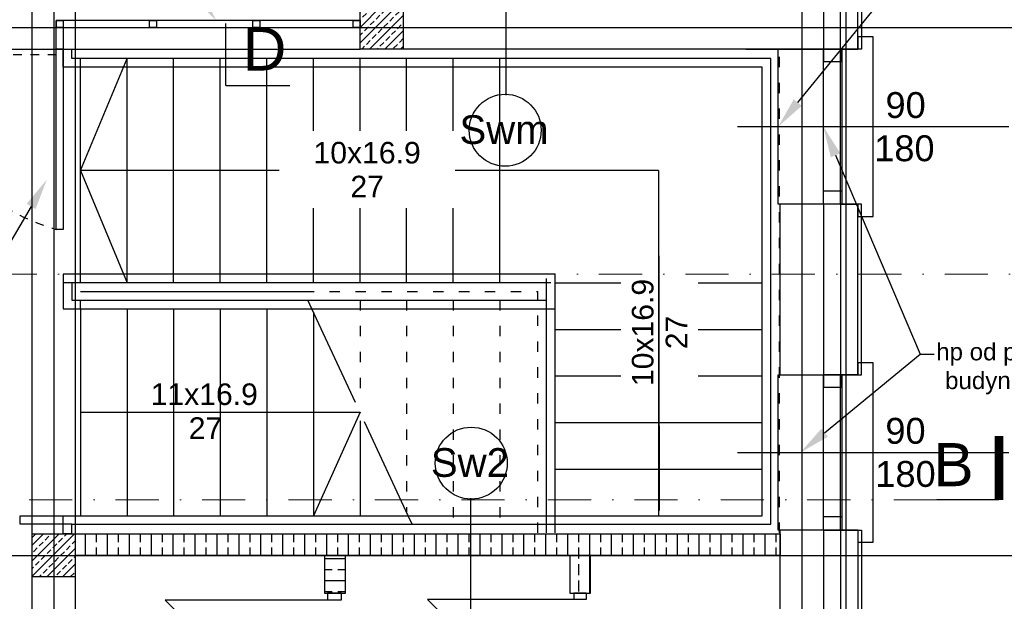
# Model space of a CAD drawing. Header units: millimetres. Extents: x -7023 to 53801, y 9849 to 33561.
# Tile 103 of 256: x 11842 to 12413, y 18589 to 18926. Entities that reach past the tile are written whole.
import ezdxf

# ---------------------------------------------------------------- set-up
doc = ezdxf.new("R2010")
doc.units = ezdxf.units.MM
for name, pattern in [('218-500', [1, 0.5, -0.5]), ('ACAD_ISO03W100', [30, 12, -18]), ('DASHDOT', [1, 0.5, -0.25, 0, -0.25])]:
    doc.linetypes.add(name, pattern=pattern)
doc.layers.add('.IE_podklad', color=252, linetype='Continuous')
doc.styles.add('Arial', font='arial.ttf', dxfattribs={"height": 125})
doc.styles.add('Opisowy', font='arial.ttf')
doc.styles.get("Standard").update_dxf_attribs({"font": 'arial.ttf'})
doc.linetypes.add('ZIGZAG', pattern='A,0.00254,-5.08,[131,ltypeshp.shx,S=5.08,R=0,X=-5.08,Y=0],-10.16,[131,ltypeshp.shx,S=5.08,R=180,X=5.08,Y=0],-5.08', length=20.32254)

msp = doc.modelspace()

# ---------------------------------------------------------------- hatches: boundary and pattern name
at = {"layer": '.IE_podklad', "transparency": 33554648}
h = msp.add_hatch(dxfattribs=at)
h.set_pattern_fill('ANSI33', color=256)
h.set_pattern_definition([(45, (36031.774, 13737.027), (-4.490128, 4.490128), []), (45, (36036.264, 13737.027), (-4.490128, 4.490128), [3.175, -1.5875])])
h.paths.add_polyline_path([(12064.56, 18934.18), (12052.06, 18934.18), (12052.06, 18921.68), (12064.56, 18921.68)])
h.paths.add_polyline_path([(12052.06, 18934.18), (12039.56, 18934.18), (12039.56, 18921.68), (12052.06, 18921.68)])
h.paths.add_polyline_path([(12052.06, 18921.68), (12039.56, 18921.68), (12039.56, 18909.18), (12052.06, 18909.18)])
h.paths.add_polyline_path([(12064.56, 18921.68), (12052.06, 18921.68), (12052.06, 18909.18), (12064.56, 18909.18)])

# ---------------------------------------------------------------- linework, layer by layer
at = {"layer": '.IE_podklad', "ltscale": 25}
for p, q in [((11862.06, 19964.01), (11862.06, 17871.88)), ((12295.56, 19964.01), (12295.56, 17871.88)), ((12321.06, 19964.01), (12321.06, 17871.88)), ((10554.1, 18921.68), (13853.09, 18921.68)), ((11961.89, 18887.97), (11998.94, 18887.97)), ((10554.1, 18615.68), (13853.09, 18615.68))]:
    msp.add_line(p, q, dxfattribs=at)
at = {"layer": '.IE_podklad', "linetype": 'DASHDOT', "lineweight": 13, "ltscale": 50}
msp.add_line((11961.89, 19708.42), (11961.89, 18923.91), dxfattribs=at)
at = {"layer": '.IE_podklad'}
for p, q in [((12330.06, 19177.07), (12330.06, 18909.18)), ((12328.06, 18909.18), (12328.06, 19175.18)), ((12308.06, 19155.18), (12308.06, 18909.18)), ((12039.56, 18909.18), (12039.56, 18953.68)), ((12124.15, 18882.39), (12124.15, 18949.86)), ((12039.56, 18925.68), (11863.56, 18925.68)), ((11863.56, 18925.68), (11863.56, 18921.68)), ((11863.56, 18925.68), (11867.56, 18925.68)), ((11863.56, 18921.68), (11863.56, 18925.68)), ((11867.56, 18925.68), (11867.56, 18921.68)), ((11917.55, 18925.68), (11921.55, 18925.68)), ((11917.55, 18921.68), (11917.55, 18925.68)), ((11921.55, 18925.68), (11921.55, 18921.68)), ((11977.51, 18925.68), (11981.51, 18925.68)), ((11977.51, 18921.68), (11977.51, 18925.68)), ((11981.51, 18925.68), (11981.51, 18921.68)), ((12035.56, 18925.68), (12039.56, 18925.68)), ((12035.56, 18921.68), (12035.56, 18925.68)), ((12039.56, 18921.68), (12039.56, 18925.68)), ((12039.56, 18925.68), (12039.56, 18921.68)), ((11867.56, 18921.68), (11863.56, 18921.68)), ((11863.56, 18921.68), (11867.56, 18921.68)), ((11863.56, 18909.18), (11863.56, 18921.68)), ((11867.56, 18921.68), (12039.56, 18921.68)), ((11867.56, 18921.68), (11867.56, 18909.18)), ((11921.55, 18921.68), (11917.55, 18921.68)), ((11981.51, 18921.68), (11977.51, 18921.68)), ((12039.56, 18921.68), (12035.56, 18921.68)), ((12336.9, 18916.18), (12328.06, 18916.18)), ((12328.06, 18916.18), (12328.06, 18909.18)), ((12336.9, 18812.18), (12336.9, 18916.18)), ((11863.56, 18804.59), (11863.56, 18909.18)), ((11863.56, 18909.18), (11867.56, 18909.18)), ((11867.56, 18909.18), (11863.56, 18909.18)), ((11867.56, 18909.18), (11872.56, 18909.18)), ((11867.56, 18898.68), (11867.56, 18909.18)), ((11867.56, 18909.18), (11867.56, 18804.59)), ((11872.56, 18903.68), (11872.56, 18909.18)), ((12283.06, 18909.18), (12039.56, 18909.18)), ((12281.85, 18819.18), (12281.85, 18909.18)), ((12281.85, 18909.18), (12323.87, 18909.18)), ((12308.06, 18909.18), (12328.06, 18909.18)), ((12308.06, 18909.18), (12308.06, 18901.96)), ((12318.67, 18909.18), (12308.06, 18909.18)), ((12308.06, 18819.18), (12308.06, 18909.18)), ((12308.06, 18909.18), (12318.67, 18909.18)), ((12328.06, 18909.18), (12317.88, 18909.18)), ((12317.88, 18909.18), (12317.88, 18819.18)), ((12318.67, 18901.96), (12318.67, 18909.18)), ((12318.67, 18909.18), (12318.67, 18819.18)), ((12330.06, 18909.18), (12328.06, 18909.18)), ((11877.56, 18903.68), (11872.56, 18903.68)), ((11877.56, 18838.68), (11904.56, 18903.68)), ((11877.56, 18773.68), (11877.56, 18903.68)), ((12147.56, 18903.68), (11877.56, 18903.68)), ((11904.56, 18773.68), (11904.56, 18903.68)), ((11904.56, 18773.68), (11904.56, 18903.68)), ((11931.56, 18773.68), (11931.56, 18903.68)), ((11931.56, 18773.68), (11931.56, 18903.68)), ((11958.56, 18773.68), (11958.56, 18903.68)), ((11958.56, 18773.68), (11958.56, 18903.68)), ((11985.56, 18773.68), (11985.56, 18903.68)), ((11985.56, 18773.68), (11985.56, 18903.68)), ((12012.56, 18773.68), (12012.56, 18903.68)), ((12012.56, 18773.68), (12012.56, 18903.68)), ((12039.56, 18773.68), (12039.56, 18903.68)), ((12039.56, 18773.68), (12039.56, 18903.68)), ((12066.56, 18773.68), (12066.56, 18903.68)), ((12066.56, 18773.68), (12066.56, 18903.68)), ((12093.56, 18773.68), (12093.56, 18903.68)), ((12093.56, 18773.68), (12093.56, 18903.68)), ((12120.56, 18773.68), (12120.56, 18903.68)), ((12120.56, 18773.68), (12120.56, 18903.68)), ((12277.56, 18903.68), (12147.56, 18903.68)), ((12277.56, 18633.68), (12277.56, 18903.68)), ((11877.56, 18898.68), (11867.56, 18898.68)), ((11877.56, 18778.68), (11877.56, 18898.68)), ((11877.56, 18778.68), (11877.56, 18898.68)), ((12147.56, 18898.68), (11877.56, 18898.68)), ((11904.56, 18778.68), (11904.56, 18898.68)), ((11904.56, 18778.68), (11904.56, 18898.68)), ((11931.56, 18778.68), (11931.56, 18898.68)), ((11931.56, 18778.68), (11931.56, 18898.68)), ((11958.56, 18778.68), (11958.56, 18898.68)), ((11958.56, 18778.68), (11958.56, 18898.68)), ((11985.56, 18778.68), (11985.56, 18898.68)), ((11985.56, 18778.68), (11985.56, 18898.68)), ((12012.56, 18778.68), (12012.56, 18898.68)), ((12012.56, 18778.68), (12012.56, 18898.68)), ((12039.56, 18778.68), (12039.56, 18898.68)), ((12039.56, 18778.68), (12039.56, 18898.68)), ((12066.56, 18778.68), (12066.56, 18898.68)), ((12066.56, 18778.68), (12066.56, 18898.68)), ((12093.56, 18778.68), (12093.56, 18898.68)), ((12093.56, 18778.68), (12093.56, 18898.68)), ((12120.56, 18778.68), (12120.56, 18898.68)), ((12120.56, 18778.68), (12120.56, 18898.68)), ((12272.56, 18898.68), (12147.56, 18898.68)), ((12272.56, 18638.68), (12272.56, 18898.68)), ((12308.06, 18901.96), (12318.67, 18901.96)), ((12258.22, 18864.18), (12415.58, 18864.18)), ((12120.56, 18838.68), (11877.56, 18838.68)), ((11877.56, 18838.68), (11904.56, 18773.68)), ((12212.56, 18838.68), (12093.56, 18838.68)), ((12308.06, 18819.18), (12308.06, 18827.01)), ((12308.06, 18827.01), (12318.67, 18827.01)), ((12318.67, 18827.01), (12318.67, 18819.18)), ((12328.06, 18819.18), (12281.85, 18819.18)), ((12283.06, 18720.38), (12283.06, 18819.18)), ((12308.06, 18819.18), (12308.06, 18720.38)), ((12318.67, 18819.18), (12308.06, 18819.18)), ((12318.67, 18819.18), (12308.06, 18819.18)), ((12328.06, 18819.18), (12308.06, 18819.18)), ((12317.88, 18819.18), (12328.06, 18819.18)), ((12328.06, 18819.18), (12328.06, 18812.18)), ((12328.06, 18720.38), (12328.06, 18819.18)), ((12330.06, 18819.18), (12328.06, 18819.18)), ((12330.06, 18720.38), (12330.06, 18819.18)), ((12328.06, 18812.18), (12336.9, 18812.18)), ((11867.56, 18804.59), (11863.56, 18804.59)), ((11867.56, 18778.68), (11867.56, 18758.68)), ((11877.56, 18778.68), (11867.56, 18778.68)), ((11867.56, 18778.68), (11867.56, 18773.68)), ((11877.56, 18778.68), (11867.56, 18778.68)), ((12147.56, 18778.68), (11877.56, 18778.68)), ((12152.56, 18778.68), (11877.56, 18778.68)), ((12152.56, 18778.68), (12147.56, 18778.68)), ((12152.56, 18773.68), (12152.56, 18778.68)), ((12152.56, 18758.68), (12152.56, 18778.68)), ((11877.56, 18773.68), (11867.56, 18773.68)), ((11872.56, 18773.68), (11872.56, 18763.68)), ((11877.56, 18773.68), (11872.56, 18773.68)), ((12147.56, 18773.68), (11877.56, 18773.68)), ((12147.56, 18773.68), (11877.56, 18773.68)), ((12147.56, 18773.68), (12147.56, 18776.18)), ((12150.06, 18773.68), (12147.56, 18773.68)), ((12147.56, 18628.68), (12147.56, 18773.68)), ((12147.56, 18763.68), (12147.56, 18773.68)), ((12152.56, 18773.68), (12272.56, 18773.68)), ((12152.56, 18628.68), (12152.56, 18773.68)), ((11877.56, 18768.68), (12006.91, 18768.68)), ((11872.56, 18763.68), (11877.56, 18763.68)), ((11877.56, 18763.68), (12009.25, 18763.68)), ((11877.56, 18758.68), (11877.56, 18763.68)), ((12011.58, 18758.68), (12009.25, 18763.68)), ((12009.25, 18763.68), (12147.56, 18763.68)), ((11867.56, 18758.68), (11877.56, 18758.68)), ((11877.56, 18758.68), (11877.56, 18638.68)), ((11877.56, 18758.68), (12011.58, 18758.68)), ((11904.56, 18758.68), (11904.56, 18638.68)), ((11904.56, 18758.68), (11904.56, 18638.68)), ((11931.56, 18758.68), (11931.56, 18638.68)), ((11931.56, 18758.68), (11931.56, 18638.68)), ((11958.56, 18758.68), (11958.56, 18638.68)), ((11958.56, 18758.68), (11958.56, 18638.68)), ((11985.56, 18758.68), (11985.56, 18638.68)), ((11985.56, 18758.68), (11985.56, 18638.68)), ((12036.91, 18704.34), (12011.58, 18758.68)), ((12011.58, 18758.68), (12147.56, 18758.68)), ((12012.56, 18756.58), (12012.56, 18638.68)), ((12012.56, 18756.58), (12012.56, 18638.68)), ((12147.56, 18758.68), (12152.56, 18758.68)), ((12152.56, 18746.68), (12272.56, 18746.68)), ((12152.56, 18746.68), (12272.56, 18746.68)), ((12308.06, 18720.38), (12328.06, 18720.38)), ((12328.06, 18720.38), (12330.06, 18720.38)), ((12152.56, 18719.68), (12272.56, 18719.68)), ((12152.56, 18719.68), (12272.56, 18719.68)), ((11877.56, 18698.68), (12039.56, 18698.68)), ((12039.56, 18693.65), (12039.56, 18638.68)), ((12067.53, 18638.68), (12042.2, 18693.01)), ((12152.56, 18692.68), (12272.56, 18692.68)), ((12152.56, 18692.68), (12272.56, 18692.68)), ((12152.56, 18665.68), (12272.56, 18665.68)), ((12152.56, 18665.68), (12272.56, 18665.68)), ((12103.57, 18648.87), (12103.57, 18581.39)), ((11842.56, 18633.68), (11842.56, 18638.68)), ((11842.56, 18638.68), (11867.56, 18638.68)), ((11867.56, 18638.68), (12067.53, 18638.68)), ((11867.56, 18628.18), (11867.56, 18638.68)), ((12069.87, 18633.68), (12067.53, 18638.68)), ((12067.53, 18638.68), (12147.56, 18638.68)), ((12147.56, 18638.68), (12272.56, 18638.68)), ((11872.56, 18633.68), (11842.56, 18633.68)), ((11872.56, 18633.68), (12069.87, 18633.68)), ((11872.56, 18628.18), (11872.56, 18633.68)), ((12069.87, 18633.68), (12147.56, 18633.68)), ((12147.56, 18633.68), (12277.56, 18633.68)), ((12283.06, 18419.18), (12283.06, 18630.38)), ((12308.06, 18630.38), (12308.06, 18569.68)), ((12308.06, 18630.38), (12328.06, 18630.38)), ((12328.06, 18630.38), (12328.06, 18364.18)), ((12328.06, 18630.38), (12330.06, 18630.38)), ((12330.06, 18630.38), (12330.06, 18364.18)), ((11849.56, 18621.53), (11856.2, 18628.18)), ((11849.56, 18612.55), (11865.18, 18628.18)), ((11849.56, 18603.57), (11874.16, 18628.18)), ((11849.56, 18628.18), (11874.56, 18628.18)), ((11849.56, 18603.18), (11849.56, 18628.18)), ((11849.56, 18626.02), (11851.43, 18627.9)), ((11853.68, 18621.16), (11855.92, 18623.41)), ((11857.05, 18624.53), (11859.29, 18626.78)), ((11860.41, 18627.9), (11860.69, 18628.18)), ((11864.9, 18623.41), (11867.15, 18625.65)), ((11872.56, 18628.18), (11867.56, 18628.18)), ((11868.27, 18626.78), (11869.67, 18628.18)), ((11872.76, 18622.29), (11874.56, 18624.08)), ((11874.56, 18628.18), (11874.56, 18603.18)), ((11874.56, 18628.18), (12283.06, 18628.18)), ((11880.57, 18615.68), (11880.57, 18628.18)), ((11886.92, 18623.35), (11886.92, 18628.18)), ((11893.27, 18615.68), (11893.27, 18628.18)), ((11899.62, 18623.35), (11899.62, 18628.18)), ((11905.97, 18615.68), (11905.97, 18628.18)), ((11912.32, 18623.35), (11912.32, 18628.18)), ((11918.67, 18615.68), (11918.67, 18628.18)), ((11925.02, 18623.35), (11925.02, 18628.18)), ((11931.37, 18615.68), (11931.37, 18628.18)), ((11937.72, 18623.35), (11937.72, 18628.18)), ((11944.07, 18615.68), (11944.07, 18628.18)), ((11950.42, 18623.35), (11950.42, 18628.18)), ((11956.77, 18615.68), (11956.77, 18628.18)), ((11963.12, 18623.35), (11963.12, 18628.18)), ((11969.47, 18615.68), (11969.47, 18628.18)), ((11975.82, 18623.35), (11975.82, 18628.18)), ((11982.17, 18615.68), (11982.17, 18628.18)), ((11988.52, 18623.35), (11988.52, 18628.18)), ((11994.87, 18615.68), (11994.87, 18628.18)), ((12001.22, 18623.35), (12001.22, 18628.18)), ((12007.57, 18615.68), (12007.57, 18628.18)), ((12013.92, 18623.35), (12013.92, 18628.18)), ((12020.27, 18615.68), (12020.27, 18628.18)), ((12026.62, 18623.35), (12026.62, 18628.18)), ((12032.97, 18615.68), (12032.97, 18628.18)), ((12039.32, 18623.35), (12039.32, 18628.18)), ((12045.67, 18615.68), (12045.67, 18628.18)), ((12052.02, 18623.35), (12052.02, 18628.18)), ((12058.37, 18615.68), (12058.37, 18628.18)), ((12064.72, 18623.35), (12064.72, 18628.18)), ((12071.07, 18615.68), (12071.07, 18628.18)), ((12077.42, 18623.35), (12077.42, 18628.18)), ((12083.77, 18615.68), (12083.77, 18628.18)), ((12090.12, 18623.35), (12090.12, 18628.18)), ((12096.47, 18615.68), (12096.47, 18628.18)), ((12102.82, 18623.35), (12102.82, 18628.18)), ((12109.17, 18615.68), (12109.17, 18628.18)), ((12115.52, 18623.35), (12115.52, 18628.18)), ((12121.87, 18615.68), (12121.87, 18628.18)), ((12128.22, 18623.35), (12128.22, 18628.18)), ((12134.57, 18615.68), (12134.57, 18628.18)), ((12140.92, 18623.35), (12140.92, 18628.18)), ((12147.27, 18615.68), (12147.27, 18628.18)), ((12153.62, 18623.35), (12153.62, 18628.18)), ((12159.97, 18615.68), (12159.97, 18628.18)), ((12166.32, 18623.35), (12166.32, 18628.18)), ((12172.67, 18593.68), (12172.67, 18628.18)), ((12179.02, 18623.35), (12179.02, 18628.18)), ((12185.37, 18615.68), (12185.37, 18628.18)), ((12191.72, 18623.35), (12191.72, 18628.18)), ((12198.07, 18615.68), (12198.07, 18628.18)), ((12204.42, 18623.35), (12204.42, 18628.18)), ((12210.77, 18615.68), (12210.77, 18628.18)), ((12217.12, 18623.35), (12217.12, 18628.18)), ((12223.47, 18615.68), (12223.47, 18628.18)), ((12229.82, 18623.35), (12229.82, 18628.18)), ((12236.17, 18615.68), (12236.17, 18628.18)), ((12242.52, 18623.35), (12242.52, 18628.18)), ((12248.87, 18615.68), (12248.87, 18628.18)), ((12255.22, 18623.35), (12255.22, 18628.18)), ((12261.57, 18615.68), (12261.57, 18628.18)), ((12267.92, 18623.35), (12267.92, 18628.18)), ((12274.27, 18615.68), (12274.27, 18628.18)), ((12280.62, 18623.35), (12280.62, 18628.18)), ((12283.06, 18628.18), (12283.06, 18615.68)), ((11850.31, 18617.8), (11852.56, 18620.04)), ((11858.14, 18603.18), (11874.56, 18619.59)), ((11858.17, 18616.67), (11860.41, 18618.92)), ((11861.54, 18620.04), (11863.78, 18622.29)), ((11866.03, 18615.55), (11868.27, 18617.8)), ((11869.39, 18618.92), (11871.64, 18621.16)), ((11886.92, 18615.68), (11886.92, 18620.18)), ((11899.62, 18615.68), (11899.62, 18620.18)), ((11912.32, 18615.68), (11912.32, 18620.18)), ((11925.02, 18615.68), (11925.02, 18620.18)), ((11937.72, 18615.68), (11937.72, 18620.18)), ((11950.42, 18615.68), (11950.42, 18620.18)), ((11963.12, 18615.68), (11963.12, 18620.18)), ((11975.82, 18615.68), (11975.82, 18620.18)), ((11988.52, 18615.68), (11988.52, 18620.18)), ((12001.22, 18615.68), (12001.22, 18620.18)), ((12013.92, 18615.68), (12013.92, 18620.18)), ((12026.62, 18615.68), (12026.62, 18620.18)), ((12039.32, 18615.68), (12039.32, 18620.18)), ((12052.02, 18615.68), (12052.02, 18620.18)), ((12064.72, 18615.68), (12064.72, 18620.18)), ((12077.42, 18615.68), (12077.42, 18620.18)), ((12090.12, 18615.68), (12090.12, 18620.18)), ((12102.82, 18615.68), (12102.82, 18620.18)), ((12115.52, 18615.68), (12115.52, 18620.18)), ((12128.22, 18615.68), (12128.22, 18620.18)), ((12140.92, 18615.68), (12140.92, 18620.18)), ((12153.62, 18615.68), (12153.62, 18620.18)), ((12166.32, 18613.83), (12166.32, 18620.18)), ((12179.02, 18615.68), (12179.02, 18620.18)), ((12191.72, 18615.68), (12191.72, 18620.18)), ((12204.42, 18615.68), (12204.42, 18620.18)), ((12217.12, 18615.68), (12217.12, 18620.18)), ((12229.82, 18615.68), (12229.82, 18620.18)), ((12242.52, 18615.68), (12242.52, 18620.18)), ((12255.22, 18615.68), (12255.22, 18620.18)), ((12267.92, 18615.68), (12267.92, 18620.18)), ((12280.62, 18615.68), (12280.62, 18620.18)), ((11851.43, 18609.94), (11853.68, 18612.18)), ((11854.8, 18613.31), (11857.05, 18615.55)), ((11862.66, 18612.18), (11864.9, 18614.43)), ((11870.52, 18611.06), (11872.76, 18613.31)), ((11873.88, 18614.43), (11874.56, 18615.1)), ((12283.06, 18615.68), (11874.56, 18615.68)), ((12019.06, 18615.68), (12019.06, 18593.68)), ((12019.06, 18613.83), (12031.06, 18613.83)), ((12031.06, 18593.68), (12031.06, 18615.68)), ((12161.06, 18615.68), (12161.06, 18593.68)), ((12173.06, 18593.68), (12173.06, 18615.68)), ((11849.56, 18608.06), (11850.31, 18608.82)), ((11855.92, 18605.45), (11858.17, 18607.69)), ((11859.29, 18608.82), (11861.54, 18611.06)), ((11863.78, 18604.33), (11866.03, 18606.57)), ((11867.12, 18603.18), (11874.56, 18610.61)), ((11867.15, 18607.69), (11869.39, 18609.94)), ((12019.06, 18607.48), (12023.45, 18607.48)), ((12026.62, 18607.48), (12031.06, 18607.48)), ((12166.32, 18604.3), (12166.32, 18610.65)), ((11874.56, 18603.18), (11849.56, 18603.18)), ((11853.65, 18603.18), (11854.8, 18604.33)), ((11862.63, 18603.18), (11862.66, 18603.2)), ((11871.64, 18603.2), (11873.88, 18605.45)), ((12019.06, 18601.13), (12031.06, 18601.13)), ((12166.32, 18594.78), (12166.32, 18601.13)), ((12019.06, 18594.78), (12023.45, 18594.78)), ((12026.62, 18594.78), (12031.06, 18594.78)), ((12020.66, 18589.68), (11926.66, 18589.68)), ((12020.66, 18495.68), (11926.66, 18589.68)), ((12019.06, 18593.68), (12031.06, 18593.68)), ((12020.66, 18593.68), (12020.66, 18589.68)), ((12028.66, 18593.68), (12020.66, 18593.68)), ((12028.66, 18589.68), (12020.66, 18589.68)), ((12028.66, 18593.68), (12028.66, 18589.68)), ((12163.45, 18590.07), (12078.66, 18590.07)), ((12163.45, 18505.28), (12078.66, 18590.07)), ((12161.06, 18593.68), (12173.06, 18593.68)), ((12163.45, 18593.68), (12163.45, 18590.07)), ((12170.66, 18593.68), (12163.45, 18593.68)), ((12170.66, 18590.07), (12163.45, 18590.07)), ((12170.66, 18593.68), (12170.66, 18590.07))]:
    msp.add_line(p, q, dxfattribs=at)
at = {"layer": '.IE_podklad', "linetype": 'ZIGZAG'}
for p, q in [((12318.06, 18909.18), (12318.06, 19165.18)), ((12318.06, 18819.18), (12318.06, 18720.38)), ((12318.06, 18630.38), (12318.06, 18374.18))]:
    msp.add_line(p, q, dxfattribs=at)
at = {"layer": '.IE_podklad', "ltscale": 0.5}
for p, q in [((11849.55, 18409.88), (11849.56, 19130.18)), ((11874.56, 19130.18), (11874.55, 18408.47)), ((10921.06, 18909.18), (12039.56, 18909.18))]:
    msp.add_line(p, q, dxfattribs=at)
at = {"layer": '.IE_podklad', "lineweight": 30, "ltscale": 25}
msp.add_line((11961.89, 18887.97), (11961.89, 18923.91), dxfattribs=at)
at = {"layer": '.IE_podklad', "lineweight": 35}
msp.add_line((12263.06, 18909.18), (12308.06, 18909.18), dxfattribs=at)
at = {"layer": '.IE_podklad', "linetype": 'ACAD_ISO03W100', "ltscale": 0.5}
for p, q in [((12282.56, 18628.68), (12282.56, 18908.68)), ((12006.91, 18768.68), (12142.56, 18768.68)), ((12142.56, 18628.68), (12142.56, 18768.68)), ((12039.56, 18763.68), (12039.56, 18703.7)), ((12039.56, 18763.68), (12039.56, 18703.7)), ((12066.56, 18763.68), (12066.56, 18640.77)), ((12066.56, 18763.68), (12066.56, 18640.77)), ((12093.56, 18763.68), (12093.56, 18633.68)), ((12093.56, 18763.68), (12093.56, 18633.68)), ((12120.56, 18763.68), (12120.56, 18633.68)), ((12120.56, 18763.68), (12120.56, 18633.68))]:
    msp.add_line(p, q, dxfattribs=at)
at = {"layer": '.IE_podklad', "linetype": '218-500', "ltscale": 10}
msp.add_line((11863.56, 18905.73), (11773.56, 18905.73), dxfattribs=at)
at = {"layer": '.IE_podklad', "linetype": 'ByBlock', "lineweight": -2}
msp.add_line((12364.2, 18732.26), (12372.2, 18732.26), dxfattribs=at)
for points in [[(12293.22, 18878.14), (12357.52, 18957.13)], [(12315.11, 18847.61), (12364.2, 18732.26)], [(11848.94, 18817.93), (11800.08, 18734.75)], [(12308.77, 18686.79), (12364.2, 18732.26)]]:
    msp.add_lwpolyline(points, dxfattribs=at)
at = {"layer": '.IE_podklad'}
for points in [[(12039.56, 18934.18), (12064.56, 18934.18), (12064.56, 18909.18), (12039.56, 18909.18)], [(12328.06, 18630.38), (12328.06, 18623.38), (12336.9, 18623.38), (12336.9, 18727.38), (12328.06, 18727.38), (12328.06, 18720.38), (12317.88, 18720.38), (12317.88, 18630.38)], [(12308.06, 18720.38), (12308.06, 18713.16), (12318.67, 18713.16), (12318.67, 18720.38)], [(12308.06, 18630.38), (12308.06, 18720.38), (12318.67, 18720.38), (12318.67, 18630.38)], [(12308.06, 18630.38), (12308.06, 18638.21), (12318.67, 18638.21), (12318.67, 18630.38)]]:
    msp.add_lwpolyline(points, close=True, dxfattribs=at)
for points in [[(12328.06, 18630.38), (12281.85, 18630.38), (12281.85, 18720.38), (12323.87, 18720.38)], [(12039.56, 18698.68), (12012.56, 18638.68)], [(12258.22, 18675.38), (12415.58, 18675.38)]]:
    msp.add_lwpolyline(points, dxfattribs=at)
at = {"layer": '.IE_podklad', "ltscale": 25, "const_width": 5}
msp.add_lwpolyline([(12409.77, 18647.81), (12409.77, 18684.86)], dxfattribs=at)
at = {"layer": '.IE_podklad', "linetype": 'DASHDOT', "lineweight": 13, "ltscale": 50}
msp.add_lwpolyline([(12373.83, 18647.81), (11142.99, 18647.81)], dxfattribs=at)
at = {"layer": '.IE_podklad', "lineweight": 30, "ltscale": 25}
msp.add_lwpolyline([(12409.77, 18647.81), (12373.83, 18647.81)], dxfattribs=at)
at = {"layer": '.IE_podklad'}
for centre in [(12123.68, 18862.11), (12104.04, 18669.15)]:
    msp.add_circle(centre, 20.85, dxfattribs=at)
at = {"layer": '.IE_podklad', "linetype": '218-500', "ltscale": 10}
msp.add_arc((11898.92, 18926.68), 127.1, 189.4869, 253.8458, dxfattribs=at)
at = {"layer": '.IE_podklad'}
for points in [[(11948.06, 18941.96), (11956.3, 18925.68), (11943.22, 18938.4)], [(12295.54, 18876.24), (12281.85, 18864.18), (12290.89, 18880.03)], [(12312.35, 18846.44), (12308.06, 18864.18), (12317.87, 18848.79)], [(11846.35, 18819.45), (11858.06, 18833.45), (11851.53, 18816.41)], [(12310.67, 18684.47), (12294.85, 18675.38), (12306.87, 18689.11)]]:
    msp.add_solid(points, dxfattribs=at)

# ---------------------------------------------------------------- texts
at = {"layer": '.IE_podklad', "linetype": 'Continuous', "ltscale": 25, "style": 'Arial'}
msp.add_text('D', height=25, dxfattribs=at).set_placement((11971.67, 18896.7))
at = {"layer": '.IE_podklad', "linetype": 'Continuous'}
for s, height, style, p in [('90', 15, 'Opisowy', (12344.06, 18869.21)), ('Swm', 16.64, 'Opisowy', (12097.18, 18854.16)), ('180', 15, 'Opisowy', (12337.53, 18844.15)), ('11x16.9', 12.5, 'Arial', (11918.22, 18702.84)), ('27', 12.5, 'Arial', (11940.28, 18683.22)), ('Sw2', 16.64, 'Opisowy', (12080.63, 18661.19))]:
    msp.add_text(s, height=height, dxfattribs=dict(at, style=style)).set_placement(p)
at = {"layer": '.IE_podklad', "insert": (12430.02, 18738.73), "char_height": 10, "attachment_point": 2}
msp.add_mtext('hp od poziomu "0" \\Pbudynku= 90 cm', dxfattribs=at)
at = {"layer": '.IE_podklad', "insert": (12355.65, 18687.78), "char_height": 15, "width": 78.5458, "attachment_point": 5, "style": 'Opisowy'}
msp.add_mtext('\\P90\\P180', dxfattribs=at)
at = {"layer": '.IE_podklad', "ltscale": 25, "insert": (12395.14, 18680.77), "char_height": 25, "attachment_point": 3, "style": 'Arial'}
msp.add_mtext_dynamic_manual_height_columns('B', width=190.3302, gutter_width=1, heights=[-25], dxfattribs=at)

# ---------------------------------------------------------------- next in the draw order: texts
at = {"layer": '.IE_podklad', "insert": (11999.06, 18855.34), "char_height": 12.5, "width": 89.2335, "attachment_point": 1, "line_spacing_factor": 0.941778, "style": 'Arial', "bg_fill": 2}
msp.add_mtext('\\pxqc;10x16.9\\P27', dxfattribs=at)
at = {"layer": '.IE_podklad', "insert": (12197.08, 18700.26), "char_height": 12.5, "width": 89.2335, "attachment_point": 1, "rotation": 90, "line_spacing_factor": 0.941778, "style": 'Arial', "bg_fill": 2}
msp.add_mtext('\\pxqc;10x16.9\\P27', dxfattribs=at)

# ---------------------------------------------------------------- next in the draw order: linework, layer by layer
at = {"layer": '.IE_podklad'}
msp.add_line((12212.56, 18838.68), (12212.56, 18638.68), dxfattribs=at)
msp.add_lwpolyline([(12212.56, 18838.68), (12212.86, 18641.76)], dxfattribs=at)
at = {"layer": '.IE_podklad', "linetype": 'DASHDOT', "lineweight": 13, "ltscale": 50}
msp.add_lwpolyline([(13605.79, 18778.68), (11142.99, 18778.68)], dxfattribs=at)

doc.saveas('drawing.dxf')
